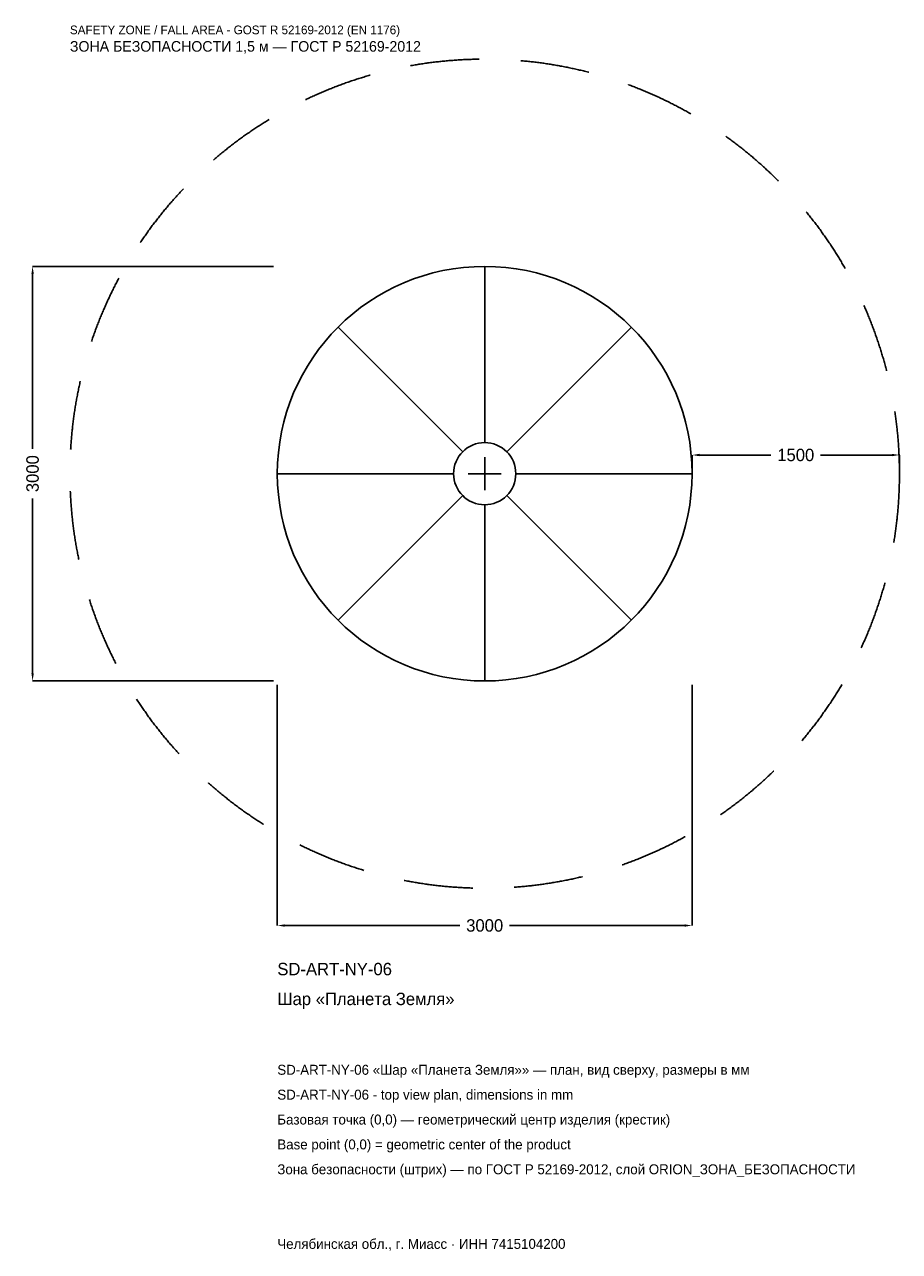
# Model space of a CAD drawing. Header units: metres. Extents: x -3328 to 3000, y -5629 to 3250.
import ezdxf

# ---------------------------------------------------------------- set-up
doc = ezdxf.new("R2010")
doc.units = ezdxf.units.M
doc.linetypes.add('DASHED', pattern=[800, 500, -300])
for name, color, linetype in [('ЗСК_ДАННЫЕ', 3, 'Continuous'), ('ЗСК_ЗОНА_БЕЗОПАСНОСТИ', 1, 'Continuous'), ('ЗСК_КОНТУР', 7, 'Continuous'), ('ЗСК_РАЗМЕРЫ', 8, 'Continuous')]:
    doc.layers.add(name, color=color, linetype=linetype)
doc.dimstyles.new('ORION', dxfattribs={"dimtxt": 90, "dimasz": 54, "dimexe": 1.25, "dimexo": 27, "dimtad": 1, "dimdec": 0, "dimcen": 2.5, "dimazin": 3, "dimtfac": 1, "dimtmove": 0, "dimatfit": 3})

# ---------------------------------------------------------------- blocks, each defined once
blk = doc.blocks.new('_CLOSEDFILLED')
at = {"color": 0, "linetype": 'BYBLOCK'}
blk.add_solid([(-1, 0.16), (0, 0), (-1, -0.16)], dxfattribs=at)
blk = doc.blocks.new('*D1')
for p, q in [((-1500, -1527), (-1500, -3270)), ((1500, -1527), (1500, -3270)), ((-1446, -3270), (-180, -3270)), ((180, -3270), (1446, -3270))]:
    blk.add_line(p, q)
at = {"layer": 'Defpoints'}
for p in [(-1500, -1500), (1500, -1500), (-1500, -3270)]:
    blk.add_point(p, dxfattribs=at)
at = {"layer": 'ЗСК_РАЗМЕРЫ', "xscale": 54, "yscale": 54, "rotation": 180}
blk.add_blockref('_CLOSEDFILLED', (-1500, -3270), dxfattribs=at)
at = {"layer": 'ЗСК_РАЗМЕРЫ', "xscale": 54, "yscale": 54}
blk.add_blockref('_CLOSEDFILLED', (1500, -3270), dxfattribs=at)
at = {"layer": 'ЗСК_РАЗМЕРЫ', "insert": (0, -3270), "char_height": 90, "attachment_point": 5}
blk.add_mtext('3000', dxfattribs=at)
blk = doc.blocks.new('*D2')
for p, q in [((-1527, 1500), (-3270, 1500)), ((-3270, 180), (-3270, 1446)), ((-3270, -1446), (-3270, -180)), ((-1527, -1500), (-3270, -1500))]:
    blk.add_line(p, q)
at = {"layer": 'Defpoints'}
for p in [(-1500, 1500), (-3270, -1500), (-1500, -1500)]:
    blk.add_point(p, dxfattribs=at)
at = {"layer": 'ЗСК_РАЗМЕРЫ', "xscale": 54, "yscale": 54}
for p, rotation in [((-3270, 1500), 90), ((-3270, -1500), 270)]:
    blk.add_blockref('_CLOSEDFILLED', p, dxfattribs=dict(at, rotation=rotation))
at = {"layer": 'ЗСК_РАЗМЕРЫ', "insert": (-3270, 0), "char_height": 90, "attachment_point": 5, "rotation": 90}
blk.add_mtext('3000', dxfattribs=at)
blk = doc.blocks.new('*D3')
for p, q in [((1500, 27), (1500, 135)), ((1554, 135), (2070, 135)), ((2430, 135), (2946, 135)), ((3000, 27), (3000, 135))]:
    blk.add_line(p, q)
at = {"layer": 'Defpoints'}
for p in [(1500, 135), (1500, 0), (3000, 0)]:
    blk.add_point(p, dxfattribs=at)
at = {"layer": 'ЗСК_РАЗМЕРЫ', "xscale": 54, "yscale": 54, "rotation": 180}
blk.add_blockref('_CLOSEDFILLED', (1500, 135), dxfattribs=at)
at = {"layer": 'ЗСК_РАЗМЕРЫ', "xscale": 54, "yscale": 54}
blk.add_blockref('_CLOSEDFILLED', (3000, 135), dxfattribs=at)
at = {"layer": 'ЗСК_РАЗМЕРЫ', "insert": (2250, 135), "char_height": 90, "attachment_point": 5}
blk.add_mtext('1500', dxfattribs=at)
blk = doc.blocks.new('ОРИОН SD-ART-NY-06 Шар Планета Земля')
at = {"layer": 'ЗСК_ЗОНА_БЕЗОПАСНОСТИ', "linetype": 'DASHED'}
blk.add_circle((0, 0), 3000, dxfattribs=at)
at = {"layer": 'ЗСК_КОНТУР'}
for p, q in [((0, 225), (0, 1500)), ((-159.1, 159.1), (-1060.7, 1060.7)), ((159.1, 159.1), (1060.7, 1060.7)), ((-225, 0), (-1500, 0)), ((225, 0), (1500, 0)), ((-159.1, -159.1), (-1060.7, -1060.7)), ((159.1, -159.1), (1060.7, -1060.7)), ((0, -225), (0, -1500))]:
    blk.add_line(p, q, dxfattribs=at)
for radius in [1500, 225]:
    blk.add_circle((0, 0), radius, dxfattribs=at)
at = {"layer": 'ЗСК_РАЗМЕРЫ'}
for p, q in [((0, -120), (0, 120)), ((-120, 0), (120, 0))]:
    blk.add_line(p, q, dxfattribs=at)
at = {"layer": 'ЗСК_ДАННЫЕ'}
for tag, p in [('АРТИКУЛ', (-1500, -3630)), ('НАИМЕНОВАНИЕ', (-1500, -3846))]:
    blk.add_attdef(tag, p, '', height=90, dxfattribs=at)
at = {"layer": 'ЗСК_ДАННЫЕ', "flags": 1}
for tag, p in [('ПРОИЗВОДИТЕЛЬ', (-1500, -4062)), ('ТЕЛЕФОН', (-1500, -4278)), ('САЙТ', (-1500, -4710)), ('АДРЕС', (-1500, -4926)), ('РЕКВИЗИТЫ', (-1500, -5142)), ('ГАБАРИТЫ', (-1500, -5358)), ('ЗОНА_БЕЗОПАСНОСТИ', (-1500, -5574))]:
    blk.add_attdef(tag, p, '', height=90, dxfattribs=at)
at = {"layer": 'ЗСК_ЗОНА_БЕЗОПАСНОСТИ', "color": 1}
for s, height, p in [('SAFETY ZONE / FALL AREA - GOST R 52169-2012 (EN 1176)', 63, (-3000, 3180)), ('ЗОНА БЕЗОПАСНОСТИ 1,5 м — ГОСТ Р 52169-2012', 76.5, (-3000, 3054))]:
    blk.add_text(s, height=height, dxfattribs=at).set_placement(p)
at = {"layer": 'ЗСК_РАЗМЕРЫ'}
dim = blk.add_linear_dim(base=(-3270, -1500), p1=(-1500, -1500), p2=(-1500, 1500), angle=90, dimstyle='ORION', dxfattribs=at)
dim.commit()
dim.dimension.update_dxf_attribs({"geometry": '*D2', "text_midpoint": (-3270, 0)})
for base, p1, p2, picture, middle in [((1500, 135), (1500, 0), (3000, 0), '*D3', (2250, 135)), ((-1500, -3270), (-1500, -1500), (1500, -1500), '*D1', (0, -3270))]:
    dim = blk.add_linear_dim(base=base, p1=p1, p2=p2, dimstyle='ORION', dxfattribs=at)
    dim.commit()
    dim.dimension.update_dxf_attribs({"geometry": picture, "text_midpoint": middle})

msp = doc.modelspace()

# ---------------------------------------------------------------- block references
msp.add_blockref('ОРИОН SD-ART-NY-06 Шар Планета Земля', (0, 0)).add_auto_attribs({'АРТИКУЛ': 'SD-ART-NY-06', 'НАИМЕНОВАНИЕ': 'Шар «Планета Земля»'})

# ---------------------------------------------------------------- texts
at = {"layer": 'ЗСК_ДАННЫЕ', "color": 3}
for s, p in [('SD-ART-NY-06 «Шар «Планета Земля»» — план, вид сверху, размеры в мм', (-1500, -4350)), ('SD-ART-NY-06 - top view plan, dimensions in mm', (-1500, -4530)), ('Челябинская обл., г. Миасс · ИНН 7415104200', (-1500, -5610))]:
    msp.add_text(s, height=72, dxfattribs=at).set_placement(p)
at = {"layer": 'ЗСК_ДАННЫЕ', "color": 7}
for s, p in [('Базовая точка (0,0) — геометрический центр изделия (крестик)', (-1500, -4710)), ('Base point (0,0) = geometric center of the product', (-1500, -4890))]:
    msp.add_text(s, height=72, dxfattribs=at).set_placement(p)
at = {"layer": 'ЗСК_ДАННЫЕ', "color": 1}
msp.add_text('Зона безопасности (штрих) — по ГОСТ Р 52169-2012, слой ORION_ЗОНА_БЕЗОПАСНОСТИ', height=72, dxfattribs=at).set_placement((-1500, -5070))

doc.saveas('drawing.dxf')
